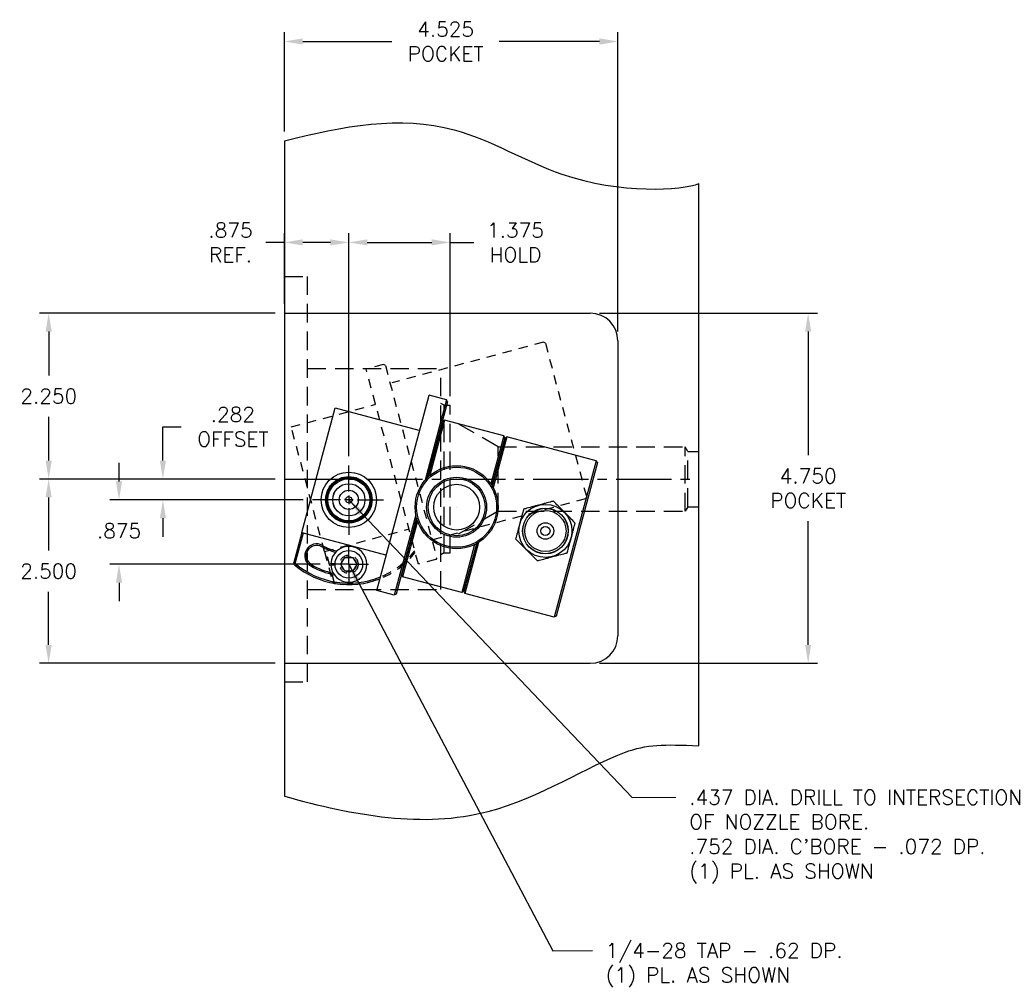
# Model space of a CAD drawing. Extents: x -79 to 56, y -28 to 58.
# Tile 23 of 23: x 33 to 46, y 37 to 50. Entities that reach past the tile are written whole.
import ezdxf

# ---------------------------------------------------------------- set-up
doc = ezdxf.new("R2010")
doc.units = 0
doc.header["$MEASUREMENT"] = 0
for name, pattern in [('CENTER2', [1.125, 0.75, -0.125, 0.125, -0.125]), ('HIDDEN', [0.375, 0.25, -0.125]), ('HIDDEN2', [0.1875, 0.125, -0.0625])]:
    doc.linetypes.add(name, pattern=pattern)
doc.layers.get('DEFPOINTS').update_dxf_attribs({"linetype": 'CONTINUOUS'})
for name, color, linetype in [('BORE_HIDDEN', 1, 'HIDDEN'), ('CP_TAPS_CENTER', 1, 'CENTER2'), ('CP_TAPS_HIDDEN', 1, 'HIDDEN2'), ('CP_TAPS_SOLID', 1, 'CONTINUOUS'), ('DIMENSIONS', 4, 'CONTINUOUS'), ('DSCV_BORE_CENTER', 22, 'CENTER2'), ('DSCV_BORE_SOLID', 1, 'CONTINUOUS'), ('HYD_FITTING', 4, 'CONTINUOUS'), ('NP_SHAPE_SOLID', 6, 'CONTINUOUS'), ('SCV_HYD_CYL_SHAPE', 3, 'CONTINUOUS')]:
    doc.layers.add(name, color=color, linetype=linetype)
doc.styles.add('ROMANS', font='romans.shx')
doc.dimstyles.new('CATALOG', dxfattribs={"dimscale": 2, "dimtxt": 0.1, "dimasz": 0.125, "dimexe": 0.0625, "dimexo": 0.0625, "dimgap": 0.09, "dimtad": 0, "dimtih": 1, "dimtoh": 1, "dimdec": 3, "dimzin": 4, "dimdsep": 46, "dimtxsty": 'ROMANS', "dimcen": 0, "dimclrd": 256, "dimclre": 256, "dimclrt": 256, "dimadec": 0, "dimazin": 0, "dimtfac": 0.7, "dimtdec": 3, "dimtofl": 0, "dimtmove": 0, "dimatfit": 3, "dimfxl": 1, "dimtolj": 1, "dimtzin": 4, "dimlwd": -1, "dimlwe": -1, "dimarcsym": 0})

# ---------------------------------------------------------------- blocks, each defined once
blk = doc.blocks.new('*D48')
at = {"layer": 'DEFPOINTS', "color": 0}
for p in [(37.538, 47.289), (38.913, 45.079), (37.538, 44.264)]:
    blk.add_point(p, dxfattribs=at)
at = {"layer": 'DIMENSIONS'}
for p, q in [((37.538, 44.389), (37.538, 47.414)), ((37.788, 47.289), (38.663, 47.289)), ((38.913, 45.204), (38.913, 47.414)), ((38.913, 47.289), (39.233, 47.289))]:
    blk.add_line(p, q, dxfattribs=at)
for points in [[(37.788, 47.331), (37.788, 47.248), (37.538, 47.289)], [(38.663, 47.331), (38.663, 47.248), (38.913, 47.289)]]:
    blk.add_solid(points, dxfattribs=at)
at = {"layer": 'DIMENSIONS', "insert": (39.798, 47.289), "char_height": 0.2, "attachment_point": 5, "style": 'ROMANS'}
blk.add_mtext('\\A1;1.375 \\PHOLD', dxfattribs=at)
blk = doc.blocks.new('*D49')
at = {"layer": 'DEFPOINTS', "color": 0}
for p in [(36.663, 44.079), (35.015, 43.797), (37.045, 43.797)]:
    blk.add_point(p, dxfattribs=at)
at = {"layer": 'DIMENSIONS'}
for p, q in [((35.015, 44.329), (35.015, 44.788)), ((35.015, 44.788), (35.265, 44.788)), ((36.538, 44.079), (34.89, 44.079)), ((36.92, 43.797), (34.89, 43.797)), ((35.015, 43.547), (35.015, 43.297))]:
    blk.add_line(p, q, dxfattribs=at)
for points in [[(34.974, 44.329), (35.057, 44.329), (35.015, 44.079)], [(34.974, 43.547), (35.057, 43.547), (35.015, 43.797)]]:
    blk.add_solid(points, dxfattribs=at)
at = {"layer": 'DIMENSIONS', "insert": (35.964, 44.788), "char_height": 0.2, "attachment_point": 5, "style": 'ROMANS'}
blk.add_mtext('\\A1;.282 \\POFFSET', dxfattribs=at)
blk = doc.blocks.new('*D50')
at = {"layer": 'DEFPOINTS', "color": 0}
for p in [(37.045, 43.797), (34.42, 42.922), (37.272, 42.922)]:
    blk.add_point(p, dxfattribs=at)
at = {"layer": 'DIMENSIONS'}
for p, q in [((34.42, 44.047), (34.42, 44.297)), ((36.92, 43.797), (34.295, 43.797)), ((37.147, 42.922), (34.295, 42.922)), ((34.42, 42.672), (34.42, 42.422))]:
    blk.add_line(p, q, dxfattribs=at)
for points in [[(34.378, 44.047), (34.461, 44.047), (34.42, 43.797)], [(34.378, 42.672), (34.461, 42.672), (34.42, 42.922)]]:
    blk.add_solid(points, dxfattribs=at)
at = {"layer": 'DIMENSIONS', "insert": (34.42, 43.378), "char_height": 0.2, "attachment_point": 5, "style": 'ROMANS'}
blk.add_mtext('\\A1;.875 ', dxfattribs=at)
blk = doc.blocks.new('*D54')
at = {"layer": 'DEFPOINTS', "color": 0}
for p in [(36.663, 47.289), (36.663, 46.329), (37.538, 44.264)]:
    blk.add_point(p, dxfattribs=at)
at = {"layer": 'DIMENSIONS'}
for p, q in [((36.663, 47.289), (36.413, 47.289)), ((36.663, 46.454), (36.663, 47.414)), ((37.288, 47.289), (36.913, 47.289)), ((37.538, 44.389), (37.538, 47.414))]:
    blk.add_line(p, q, dxfattribs=at)
for points in [[(36.913, 47.331), (36.913, 47.248), (36.663, 47.289)], [(37.288, 47.331), (37.288, 47.248), (37.538, 47.289)]]:
    blk.add_solid(points, dxfattribs=at)
at = {"layer": 'DIMENSIONS', "insert": (35.933, 47.289), "char_height": 0.2, "attachment_point": 5, "style": 'ROMANS'}
blk.add_mtext('\\A1;.875 \\PREF.', dxfattribs=at)
blk = doc.blocks.new('*D56')
at = {"layer": 'DEFPOINTS', "color": 0}
for p in [(36.663, 50.015), (36.663, 48.668), (41.188, 45.954)]:
    blk.add_point(p, dxfattribs=at)
at = {"layer": 'DIMENSIONS'}
for p, q in [((36.663, 48.793), (36.663, 50.14)), ((41.188, 46.079), (41.188, 50.14)), ((36.913, 50.015), (38.123, 50.015)), ((40.938, 50.015), (39.579, 50.015))]:
    blk.add_line(p, q, dxfattribs=at)
for points in [[(36.913, 50.057), (36.913, 49.973), (36.663, 50.015)], [(40.938, 50.057), (40.938, 49.973), (41.188, 50.015)]]:
    blk.add_solid(points, dxfattribs=at)
at = {"layer": 'DIMENSIONS', "insert": (38.851, 50.015), "char_height": 0.2, "attachment_point": 5, "style": 'ROMANS'}
blk.add_mtext('\\A1;4.525 \\PPOCKET', dxfattribs=at)
blk = doc.blocks.new('*D57')
at = {"layer": 'DEFPOINTS', "color": 0}
for p in [(36.663, 46.329), (33.466, 44.079), (36.663, 44.079)]:
    blk.add_point(p, dxfattribs=at)
at = {"layer": 'DIMENSIONS'}
for p, q in [((36.538, 46.329), (33.341, 46.329)), ((33.466, 46.079), (33.466, 45.484)), ((33.466, 44.329), (33.466, 44.924)), ((36.538, 44.079), (33.341, 44.079))]:
    blk.add_line(p, q, dxfattribs=at)
for points in [[(33.424, 46.079), (33.508, 46.079), (33.466, 46.329)], [(33.424, 44.329), (33.508, 44.329), (33.466, 44.079)]]:
    blk.add_solid(points, dxfattribs=at)
at = {"layer": 'DIMENSIONS', "insert": (33.466, 45.204), "char_height": 0.2, "attachment_point": 5, "style": 'ROMANS'}
blk.add_mtext('\\A1;2.250 ', dxfattribs=at)
blk = doc.blocks.new('*D58')
at = {"layer": 'DEFPOINTS', "color": 0}
for p in [(36.663, 44.079), (33.465, 41.579), (36.663, 41.579)]:
    blk.add_point(p, dxfattribs=at)
at = {"layer": 'DIMENSIONS'}
for p, q in [((36.538, 44.079), (33.34, 44.079)), ((33.465, 43.829), (33.465, 43.109)), ((33.465, 41.829), (33.465, 42.549)), ((36.538, 41.579), (33.34, 41.579))]:
    blk.add_line(p, q, dxfattribs=at)
for points in [[(33.423, 43.829), (33.507, 43.829), (33.465, 44.079)], [(33.423, 41.829), (33.507, 41.829), (33.465, 41.579)]]:
    blk.add_solid(points, dxfattribs=at)
at = {"layer": 'DIMENSIONS', "insert": (33.465, 42.829), "char_height": 0.2, "attachment_point": 5, "style": 'ROMANS'}
blk.add_mtext('\\A1;2.500 ', dxfattribs=at)
blk = doc.blocks.new('*D59')
at = {"layer": 'DEFPOINTS', "color": 0}
for p in [(40.813, 46.329), (40.813, 41.579), (43.769, 41.579)]:
    blk.add_point(p, dxfattribs=at)
at = {"layer": 'DIMENSIONS'}
for p, q in [((40.938, 46.329), (43.894, 46.329)), ((43.769, 46.079), (43.769, 44.401)), ((43.769, 41.829), (43.769, 43.507)), ((40.938, 41.579), (43.894, 41.579))]:
    blk.add_line(p, q, dxfattribs=at)
for points in [[(43.727, 46.079), (43.81, 46.079), (43.769, 46.329)], [(43.727, 41.829), (43.81, 41.829), (43.769, 41.579)]]:
    blk.add_solid(points, dxfattribs=at)
at = {"layer": 'DIMENSIONS', "insert": (43.769, 43.954), "char_height": 0.2, "attachment_point": 5, "style": 'ROMANS'}
blk.add_mtext('\\A1;4.750 \\PPOCKET', dxfattribs=at)

msp = doc.modelspace()

# ---------------------------------------------------------------- linework, layer by layer
at = {"layer": 'BORE_HIDDEN'}
for p, q in [((36.6628, 46.8289), (36.9758, 46.8289)), ((36.9758, 41.3289), (36.9758, 46.8289)), ((36.9758, 45.5789), (38.7878, 45.5789)), ((38.7878, 42.5789), (38.7878, 45.5789)), ((38.8328, 45.0794), (38.7878, 45.1054)), ((38.8328, 45.0794), (38.9128, 45.0794)), ((38.8328, 43.0784), (38.8328, 45.0794)), ((38.9128, 43.0784), (38.9128, 45.0794)), ((39.5628, 44.5164), (38.9128, 44.8917)), ((39.5628, 44.5164), (42.1019, 44.5164)), ((39.5628, 43.6414), (39.5628, 44.5164)), ((42.1019, 43.6414), (42.1019, 44.5164)), ((42.1378, 44.4542), (42.1019, 44.5164)), ((42.1378, 44.4542), (42.2878, 44.4542)), ((42.1378, 43.7037), (42.1378, 44.4542)), ((42.1378, 43.7037), (42.1019, 43.6414)), ((42.1378, 43.7037), (42.2878, 43.7037)), ((39.5628, 43.6414), (38.9128, 43.2661)), ((39.5628, 43.6414), (42.1019, 43.6414)), ((38.8328, 43.0784), (38.7878, 43.0524)), ((38.8328, 43.0784), (38.9128, 43.0784)), ((36.9758, 42.5789), (38.7878, 42.5789)), ((36.6628, 41.3289), (36.9758, 41.3289))]:
    msp.add_line(p, q, dxfattribs=at)
at = {"layer": 'CP_TAPS_CENTER'}
for q in [(37.5378, 43.1879), (37.2718, 42.9219), (37.5378, 42.6559), (37.8038, 42.9219)]:
    msp.add_line((37.5378, 42.9219), q, dxfattribs=at)
at = {"layer": 'CP_TAPS_HIDDEN'}
msp.add_circle((37.5378, 42.9219), 0.125, dxfattribs=at)
at = {"layer": 'CP_TAPS_SOLID'}
msp.add_circle((37.5378, 42.9219), 0.102, dxfattribs=at)
at = {"layer": 'DSCV_BORE_CENTER'}
msp.add_line((36.6628, 44.0789), (42.2878, 44.0789), dxfattribs=at)
at = {"layer": 'DSCV_BORE_SOLID'}
for p, q in [((37.5378, 43.9109), (37.5378, 44.2639)), ((37.5378, 43.8539), (37.5378, 43.7399)), ((37.4238, 43.7969), (37.0451, 43.7969)), ((37.5948, 43.7969), (37.4808, 43.7969)), ((37.5378, 43.6823), (37.5378, 43.322)), ((37.6518, 43.7969), (38.007, 43.7969))]:
    msp.add_line(p, q, dxfattribs=at)
for radius in [0.376, 0.2185]:
    msp.add_circle((37.5378, 43.7969), radius, dxfattribs=at)
at = {"layer": 'HYD_FITTING'}
for p, q in [((40.1517, 43.7356), (40.0693, 43.7135)), ((40.4908, 43.6005), (40.4305, 43.6609)), ((39.8652, 43.5094), (39.8431, 43.427)), ((40.5434, 43.2393), (40.5655, 43.3218)), ((39.9178, 43.1483), (39.9782, 43.0878)), ((40.2569, 43.0132), (40.3394, 43.0353))]:
    msp.add_line(p, q, dxfattribs=at)
for centre, radius in [((38.9998, 43.6971), 0.5629), ((38.9998, 43.6971), 0.5429), ((38.9998, 43.6971), 0.4066), ((38.9998, 43.6971), 0.3866), ((38.9998, 43.6971), 0.3103), ((38.9998, 43.6971), 0.000264), ((38.9998, 43.6971), 0.000256), ((40.2043, 43.3744), 0.36), ((40.2043, 43.3744), 0.31), ((40.2043, 43.3744), 0.308), ((40.2043, 43.3744), 0.28), ((40.2043, 43.3744), 0.1125), ((40.2043, 43.3744), 0.0625)]:
    msp.add_circle(centre, radius, dxfattribs=at)
for points, knots in [([(38.6966, 44.4318), (38.6959, 44.429), (38.6949, 44.4264), (38.6926, 44.4218), (38.6913, 44.4199), (38.689, 44.4176), (38.6882, 44.417), (38.6873, 44.4165)], [-0.045803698, -0.045803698, -0.045803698, -0.045803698, -0.034076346, -0.034076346, -0.021662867, -0.021662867, -0.014498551, -0.014498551, -0.014498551, -0.014498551]), ([(39.5421, 44.2064), (39.5413, 44.2035), (39.5404, 44.2009), (39.538, 44.1962), (39.5367, 44.1943), (39.5344, 44.192), (39.5336, 44.1914), (39.5328, 44.1909)], [-0.046144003, -0.046144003, -0.046144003, -0.046144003, -0.034113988, -0.034113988, -0.021566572, -0.021566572, -0.014497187, -0.014497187, -0.014497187, -0.014497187]), ([(40.0693, 43.7135), (40.053, 43.7091), (40.0364, 43.7047), (39.9892, 43.692), (39.959, 43.6839), (39.9243, 43.6746), (39.9152, 43.6722), (39.9084, 43.6704)], [0.04117567, 0.04117567, 0.04117567, 0.04117567, 0.08871139, 0.08871139, 0.17742279, 0.17742279, 0.20588113, 0.20588113, 0.20588113, 0.20588113]), ([(40.3127, 43.7787), (40.3059, 43.7769), (40.2967, 43.7744), (40.2621, 43.7651), (40.2318, 43.757), (40.1846, 43.7444), (40.168, 43.7399), (40.1517, 43.7356)], [-0.20589792, -0.20589792, -0.20589792, -0.20589792, -0.17742279, -0.17742279, -0.08871139, -0.08871139, -0.04117567, -0.04117567, -0.04117567, -0.04117567]), ([(40.4305, 43.6609), (40.4186, 43.6728), (40.4064, 43.685), (40.3718, 43.7195), (40.3497, 43.7417), (40.3244, 43.767), (40.3177, 43.7737), (40.3127, 43.7787)], [0.04117948, 0.04117948, 0.04117948, 0.04117948, 0.08871165, 0.08871165, 0.1774233, 0.1774233, 0.20589874, 0.20589874, 0.20589874, 0.20589874]), ([(39.9084, 43.6704), (39.9065, 43.6636), (39.9041, 43.6544), (39.8948, 43.6198), (39.8867, 43.5896), (39.874, 43.5423), (39.8696, 43.5257), (39.8652, 43.5094)], [-0.20588758, -0.20588758, -0.20588758, -0.20588758, -0.17742684, -0.17742684, -0.08871342, -0.08871342, -0.04120568, -0.04120568, -0.04120568, -0.04120568]), ([(40.6086, 43.4827), (40.6037, 43.4877), (40.5969, 43.4944), (40.5716, 43.5198), (40.5495, 43.5419), (40.5149, 43.5764), (40.5027, 43.5886), (40.4908, 43.6005)], [-0.2058775, -0.2058775, -0.2058775, -0.2058775, -0.1774233, -0.1774233, -0.08871165, -0.08871165, -0.04117948, -0.04117948, -0.04117948, -0.04117948]), ([(39.8431, 43.427), (39.8388, 43.4107), (39.8343, 43.3941), (39.8217, 43.3469), (39.8136, 43.3166), (39.8043, 43.282), (39.8018, 43.2729), (39.8, 43.2661)], [0.04120568, 0.04120568, 0.04120568, 0.04120568, 0.08871342, 0.08871342, 0.17742684, 0.17742684, 0.20587732, 0.20587732, 0.20587732, 0.20587732]), ([(40.5655, 43.3218), (40.5699, 43.3381), (40.5743, 43.3547), (40.587, 43.4019), (40.5951, 43.4321), (40.6044, 43.4667), (40.6068, 43.4759), (40.6086, 43.4827)], [0.04122091, 0.04122091, 0.04122091, 0.04122091, 0.08871445, 0.08871445, 0.1774289, 0.1774289, 0.20588641, 0.20588641, 0.20588641, 0.20588641]), ([(39.8, 43.2661), (39.805, 43.2611), (39.8117, 43.2543), (39.8371, 43.229), (39.8592, 43.2069), (39.8937, 43.1723), (39.9059, 43.1602), (39.9178, 43.1483)], [-0.20588505, -0.20588505, -0.20588505, -0.20588505, -0.17743171, -0.17743171, -0.08871585, -0.08871585, -0.04124163, -0.04124163, -0.04124163, -0.04124163]), ([(40.5003, 43.0784), (40.5021, 43.0852), (40.5046, 43.0944), (40.5139, 43.129), (40.522, 43.1592), (40.5346, 43.2064), (40.5391, 43.223), (40.5434, 43.2393)], [-0.20587616, -0.20587616, -0.20587616, -0.20587616, -0.1774289, -0.1774289, -0.08871445, -0.08871445, -0.04122091, -0.04122091, -0.04122091, -0.04122091]), ([(39.9782, 43.0878), (39.9901, 43.0759), (40.0023, 43.0638), (40.0368, 43.0292), (40.059, 43.0071), (40.0843, 42.9818), (40.091, 42.9751), (40.096, 42.9701)], [0.04124163, 0.04124163, 0.04124163, 0.04124163, 0.08871585, 0.08871585, 0.17743171, 0.17743171, 0.20588133, 0.20588133, 0.20588133, 0.20588133]), ([(40.096, 42.9701), (40.1028, 42.9719), (40.112, 42.9744), (40.1466, 42.9836), (40.1768, 42.9917), (40.224, 43.0044), (40.2406, 43.0088), (40.2569, 43.0132)], [-0.20588215, -0.20588215, -0.20588215, -0.20588215, -0.17743222, -0.17743222, -0.08871611, -0.08871611, -0.04124544, -0.04124544, -0.04124544, -0.04124544]), ([(40.3394, 43.0353), (40.3557, 43.0397), (40.3723, 43.0441), (40.4195, 43.0568), (40.4497, 43.0649), (40.4843, 43.0741), (40.4935, 43.0766), (40.5003, 43.0784)], [0.04124544, 0.04124544, 0.04124544, 0.04124544, 0.08871611, 0.08871611, 0.17743222, 0.17743222, 0.20588143, 0.20588143, 0.20588143, 0.20588143])]:
    msp.add_open_spline(points, degree=3, knots=knots, dxfattribs=at)
at = {"layer": 'NP_SHAPE_SOLID'}
for p, q in [((36.6628, 48.6676), (36.6628, 39.7764)), ((42.2878, 40.4589), (42.2878, 48.0901)), ((36.6628, 46.3289), (40.8128, 46.3289)), ((41.1878, 45.9539), (41.1878, 41.9539)), ((36.6628, 41.5789), (40.8128, 41.5789))]:
    msp.add_line(p, q, dxfattribs=at)
for centre, start, end in [((40.8128, 45.9539), 0, 90), ((40.8128, 41.9539), 270, 0)]:
    msp.add_arc(centre, 0.375, start, end, dxfattribs=at)
for points, knots in [([(36.6628, 48.6676), (37.4545, 48.8676), (38.7704, 49.1164), (40.6811, 47.9164), (42.0637, 47.99), (42.2878, 48.0901)], [0.408585, 0.408585, 0.408585, 0.408585, 2.7344558, 4.3147383, 6.8244536, 6.8244536, 6.8244536, 6.8244536]), ([(36.6628, 39.7764), (37.6099, 39.5148), (39.2934, 39.1983), (41.2216, 40.4764), (41.8096, 40.4833), (42.2878, 40.4589)], [0.7492918, 0.7492918, 0.7492918, 0.7492918, 3.5507136, 5.7909235, 7.2049622, 7.2049622, 7.2049622, 7.2049622])]:
    msp.add_open_spline(points, degree=3, knots=knots, dxfattribs=at)
at = {"layer": 'SCV_HYD_CYL_SHAPE', "color": 1, "linetype": 'HIDDEN2'}
for p, q in [((40.1793, 45.9355), (38.1219, 45.3842)), ((40.2038, 45.9213), (40.1793, 45.9355)), ((40.2038, 45.9213), (40.7629, 43.8349)), ((38.0086, 45.6333), (37.7719, 45.5699)), ((38.4811, 42.9233), (37.7719, 45.5699)), ((38.0331, 45.6192), (38.0086, 45.6333)), ((38.0331, 45.6192), (38.7319, 43.0112)), ((36.7554, 44.7851), (37.8904, 45.0892)), ((37.2083, 43.0947), (36.7554, 44.7851)), ((40.7629, 43.8349), (40.7487, 43.8104)), ((40.7487, 43.8104), (38.6913, 43.2591)), ((37.2083, 43.0947), (38.3433, 43.3988)), ((37.2083, 43.0947), (37.3177, 42.6865)), ((37.339, 42.6846), (37.2277, 43.0999)), ((38.7177, 42.9867), (38.4811, 42.9233)), ((38.7319, 43.0112), (38.7177, 42.9867)), ((37.3426, 42.6636), (37.3177, 42.6865))]:
    msp.add_line(p, q, dxfattribs=at)
at = {"layer": 'SCV_HYD_CYL_SHAPE'}
for p, q in [((37.9179, 42.5687), (38.6271, 45.2153)), ((38.8637, 45.1519), (38.5719, 44.0627)), ((38.8637, 45.1519), (38.6271, 45.2153)), ((38.8779, 45.1274), (38.8637, 45.1519)), ((36.9014, 43.3535), (37.3543, 45.0439)), ((37.3543, 45.0439), (38.4893, 44.7398)), ((38.8779, 45.1274), (38.601, 44.0943)), ((38.8128, 44.8653), (38.6081, 44.1013)), ((38.8373, 44.8795), (38.6354, 44.1261)), ((38.8128, 44.8653), (38.8373, 44.8795)), ((39.639, 44.6647), (38.8373, 44.8795)), ((39.639, 44.6647), (39.4648, 44.0143)), ((39.6532, 44.6402), (39.4794, 43.9917)), ((39.658, 44.6389), (39.483, 43.9858)), ((39.6825, 44.653), (39.497, 43.9609)), ((39.6532, 44.6402), (39.639, 44.6647)), ((39.658, 44.6389), (39.6825, 44.653)), ((40.8947, 44.3282), (39.6825, 44.653)), ((40.8947, 44.3282), (40.3253, 42.2032)), ((40.9089, 44.3037), (40.3498, 42.2173)), ((40.9089, 44.3037), (40.8947, 44.3282)), ((37.4943, 43.8086), (37.5262, 43.8404)), ((37.5262, 43.8404), (37.5697, 43.8288)), ((37.5697, 43.8288), (37.5813, 43.7853)), ((37.506, 43.7651), (37.4943, 43.8086)), ((37.5495, 43.7534), (37.506, 43.7651)), ((37.5813, 43.7853), (37.5495, 43.7534)), ((38.4464, 43.5945), (38.1545, 42.5053)), ((38.4559, 43.5525), (38.179, 42.5194)), ((38.4585, 43.543), (38.2538, 42.7789)), ((38.4698, 43.5078), (38.2679, 42.7544)), ((36.9014, 43.3535), (36.792, 42.9453)), ((36.8094, 42.933), (36.9207, 43.3484)), ((36.9014, 43.3535), (38.0364, 43.0494)), ((39.2439, 43.1899), (39.0696, 42.5396)), ((39.2679, 43.2022), (39.0941, 42.5538)), ((39.2739, 43.2055), (39.0989, 42.5525)), ((39.2985, 43.2201), (39.1131, 42.528)), ((37.4293, 42.9219), (37.4836, 43.0159)), ((37.4836, 43.0159), (37.5921, 43.0159)), ((37.5921, 43.0159), (37.6464, 42.9219)), ((36.8021, 42.9131), (36.792, 42.9453)), ((37.2946, 42.9343), (37.3507, 42.9343)), ((37.3507, 42.9095), (37.2946, 42.9095)), ((37.4836, 42.8279), (37.4293, 42.9219)), ((37.6464, 42.9219), (37.5921, 42.8279)), ((37.5921, 42.8279), (37.4836, 42.8279)), ((38.2538, 42.7789), (38.2679, 42.7544)), ((39.0696, 42.5396), (38.2679, 42.7544)), ((38.1545, 42.5053), (37.9179, 42.5687)), ((38.179, 42.5194), (38.1545, 42.5053)), ((39.0941, 42.5538), (39.0696, 42.5396)), ((39.0989, 42.5525), (39.1131, 42.528)), ((40.3253, 42.2032), (39.1131, 42.528)), ((40.3498, 42.2173), (40.3253, 42.2032))]:
    msp.add_line(p, q, dxfattribs=at)
for centre, radius in [((37.5378, 43.7969), 0.315), ((37.5378, 43.7969), 0.3125), ((37.5378, 43.7969), 0.3), ((37.5378, 43.7969), 0.285), ((37.5378, 43.7969), 0.219), ((37.5378, 43.7969), 0.131), ((37.5378, 42.9219), 0.1875)]:
    msp.add_circle(centre, radius, dxfattribs=at)
at = {"layer": 'SCV_HYD_CYL_SHAPE', "color": 1, "linetype": 'HIDDEN2'}
msp.add_circle((37.5378, 43.7969), 0.315, dxfattribs=at)
for centre, radius, start, end in [((37.8878, 45.0989), 0.01, 285, 15), ((38.3459, 43.3892), 0.01, 15, 105), ((37.5378, 43.7969), 1.13, 259.86334, 322.31486), ((37.5378, 43.7969), 1.15, 260.22489, 321.55914)]:
    msp.add_arc(centre, radius, start, end, dxfattribs=at)
at = {"layer": 'SCV_HYD_CYL_SHAPE'}
for centre, radius, start, end in [((38.4919, 44.7495), 0.01, 255, 345), ((38.7687, 44.7395), 0.01, 285, 345), ((39.614, 44.5135), 0.01, 285, 345), ((37.1003, 43.0391), 0.1605, 60, 240), ((37.1003, 43.0391), 0.1405, 60, 240), ((37.5378, 43.7969), 0.7345, 240, 255.74961), ((37.5378, 43.7969), 0.7145, 240, 256.70089), ((37.5378, 42.9219), 0.2435, 182.91899, 177.08101), ((38.0338, 43.0398), 0.01, 345, 75), ((37.5378, 43.7969), 1.15, 230.22489, 291.55914), ((37.5378, 43.7969), 1.13, 229.86334, 292.31486), ((37.5378, 43.7969), 1.0355, 240, 258.96061), ((37.5378, 43.7969), 1.0155, 240, 257.88923), ((38.2785, 42.91), 0.01, 345, 45), ((39.1236, 42.683), 0.01, 345, 45)]:
    msp.add_arc(centre, radius, start, end, dxfattribs=at)
for points, knots in [([(38.7121, 44.5089), (38.7126, 44.5087), (38.7131, 44.5084), (38.7146, 44.5076), (38.7154, 44.507), (38.7162, 44.5056), (38.7162, 44.5049), (38.716, 44.5041)], [-0.088276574, -0.088276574, -0.088276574, -0.088276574, -0.082289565, -0.082289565, -0.067459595, -0.067459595, -0.055718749, -0.055718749, -0.055718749, -0.055718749]), ([(39.5573, 44.2823), (39.5579, 44.282), (39.5584, 44.2818), (39.56, 44.2809), (39.5608, 44.2801), (39.5613, 44.2787), (39.5613, 44.278), (39.5611, 44.2773)], [-0.121900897, -0.121900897, -0.121900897, -0.121900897, -0.111805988, -0.111805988, -0.089098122, -0.089098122, -0.074033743, -0.074033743, -0.074033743, -0.074033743]), ([(38.3695, 43.2304), (38.3699, 43.2297), (38.3702, 43.229), (38.3712, 43.226), (38.3715, 43.2234), (38.3711, 43.2179), (38.3707, 43.2153), (38.3699, 43.2125)], [-0.087874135, -0.087874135, -0.087874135, -0.087874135, -0.082144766, -0.082144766, -0.067526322, -0.067526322, -0.055554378, -0.055554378, -0.055554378, -0.055554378]), ([(38.3505, 43.1402), (38.3503, 43.1394), (38.3499, 43.1388), (38.3486, 43.138), (38.3478, 43.1379), (38.3461, 43.1379), (38.3455, 43.1379), (38.3448, 43.138)], [-0.04580648, -0.04580648, -0.04580648, -0.04580648, -0.034147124, -0.034147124, -0.021696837, -0.021696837, -0.014469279, -0.014469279, -0.014469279, -0.014469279]), ([(39.1958, 42.914), (39.1956, 42.9131), (39.1951, 42.9125), (39.1938, 42.9117), (39.1929, 42.9115), (39.1913, 42.9115), (39.1907, 42.9116), (39.19, 42.9116)], [-0.046144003, -0.046144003, -0.046144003, -0.046144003, -0.034113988, -0.034113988, -0.021566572, -0.021566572, -0.014497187, -0.014497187, -0.014497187, -0.014497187]), ([(39.2145, 43.0031), (39.2149, 43.0023), (39.2153, 43.0013), (39.2162, 42.998), (39.2164, 42.9951), (39.2159, 42.9896), (39.2155, 42.9873), (39.2148, 42.9849)], [-0.121900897, -0.121900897, -0.121900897, -0.121900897, -0.111805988, -0.111805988, -0.089098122, -0.089098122, -0.074033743, -0.074033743, -0.074033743, -0.074033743])]:
    msp.add_open_spline(points, degree=3, knots=knots, dxfattribs=at)
for points in [[(36.792, 42.9453), (36.7978, 42.9412), (36.8036, 42.9371), (36.8094, 42.933)], [(36.8094, 42.933), (36.8069, 42.9264), (36.8045, 42.9197), (36.8021, 42.9131)]]:
    msp.add_open_spline(points, degree=3, dxfattribs=at)
at = {"layer": 'SCV_HYD_CYL_SHAPE', "color": 1, "linetype": 'HIDDEN2'}
for points in [[(37.3177, 42.6865), (37.3248, 42.6859), (37.3319, 42.6852), (37.339, 42.6846)], [(37.339, 42.6846), (37.3401, 42.6776), (37.3413, 42.6706), (37.3426, 42.6636)]]:
    msp.add_open_spline(points, degree=3, dxfattribs=at)

# ---------------------------------------------------------------- texts
at = {"layer": 'DIMENSIONS', "char_height": 0.2, "attachment_point": 1, "style": 'ROMANS'}
for s, insert in [(".437 DIA. DRILL TO INTERSECTION\\POF NOZZLE BORE.\\P.752 DIA. C'BORE - .072 DP.\\P(1) PL. AS SHOWN", (42.1552, 39.861)), ('1/4-28 TAP - .62 DP.\\P(1) PL. AS SHOWN', (41.0218, 37.7841))]:
    msp.add_mtext(s, dxfattribs=dict(at, insert=insert))

# ---------------------------------------------------------------- dimensions: what is measured, and where the dimension line sits
at = {"layer": 'DIMENSIONS'}
for base, p1, p2, text, picture, middle in [((36.6628, 50.0151), (41.1878, 45.9539), (36.6628, 48.6676), '<>\\PPOCKET', '*D56', (38.851, 50.0151)), ((36.6628, 47.2893), (37.5378, 44.2639), (36.6628, 46.3289), '<>\\PREF.', '*D54', (35.9328, 47.2893)), ((37.5378, 47.2893), (38.9128, 45.0794), (37.5378, 44.2639), '<>\\PHOLD', '*D48', (39.7984, 47.2893))]:
    dim = msp.add_linear_dim(base=base, p1=p1, p2=p2, text=text, dimstyle='CATALOG', override={"dimpost": ' '}, dxfattribs=at)
    dim.commit()
    dim.dimension.update_dxf_attribs({"geometry": picture, "text_midpoint": middle, "dimtype": 160})
for base, p1, p2, picture, middle in [((33.4659, 44.0789), (36.6628, 46.3289), (36.6628, 44.0789), '*D57', (33.4659, 45.2039)), ((33.4651, 41.5789), (36.6628, 44.0789), (36.6628, 41.5789), '*D58', (33.4651, 42.8289))]:
    dim = msp.add_linear_dim(base=base, p1=p1, p2=p2, angle=90, dimstyle='CATALOG', override={"dimpost": ' '}, dxfattribs=at)
    dim.commit()
    dim.dimension.update_dxf_attribs({"geometry": picture, "text_midpoint": middle})
dim = msp.add_linear_dim(base=(43.7686, 41.5789), p1=(40.8128, 46.3289), p2=(40.8128, 41.5789), angle=90, text='<>\\PPOCKET', dimstyle='CATALOG', override={"dimpost": ' '}, dxfattribs=at)
dim.commit()
dim.dimension.update_dxf_attribs({"geometry": '*D59', "text_midpoint": (43.7686, 43.9539)})
dim = msp.add_linear_dim(base=(35.0153, 43.7969), p1=(36.6628, 44.0789), p2=(37.0451, 43.7969), angle=90, text='<>\\POFFSET', dimstyle='CATALOG', override={"dimpost": ' '}, dxfattribs=at)
dim.commit()
dim.dimension.update_dxf_attribs({"geometry": '*D49', "text_midpoint": (35.9643, 44.7881), "dimtype": 160})
dim = msp.add_linear_dim(base=(34.4197, 42.9219), p1=(37.0451, 43.7969), p2=(37.2718, 42.9219), angle=90, dimstyle='CATALOG', override={"dimpost": ' '}, dxfattribs=at)
dim.commit()
dim.dimension.update_dxf_attribs({"geometry": '*D50', "text_midpoint": (34.4197, 43.3783), "dimtype": 160})

# ---------------------------------------------------------------- leaders
at = {"layer": 'DIMENSIONS', "annotation_type": 0, "has_hookline": 1, "hookline_direction": 1}
for points, text_width in [([(37.5378, 43.7969), (41.3828, 39.758), (41.9752, 39.761)], 5.1333), ([(37.5378, 42.9219), (40.3059, 37.6799), (40.8418, 37.6841)], 3.6667)]:
    msp.add_leader(points, dimstyle='CATALOG', override={"dimgap": 0.09, "dimtad": 0}, dxfattribs=dict(at, text_width=text_width))

doc.saveas('drawing.dxf')
